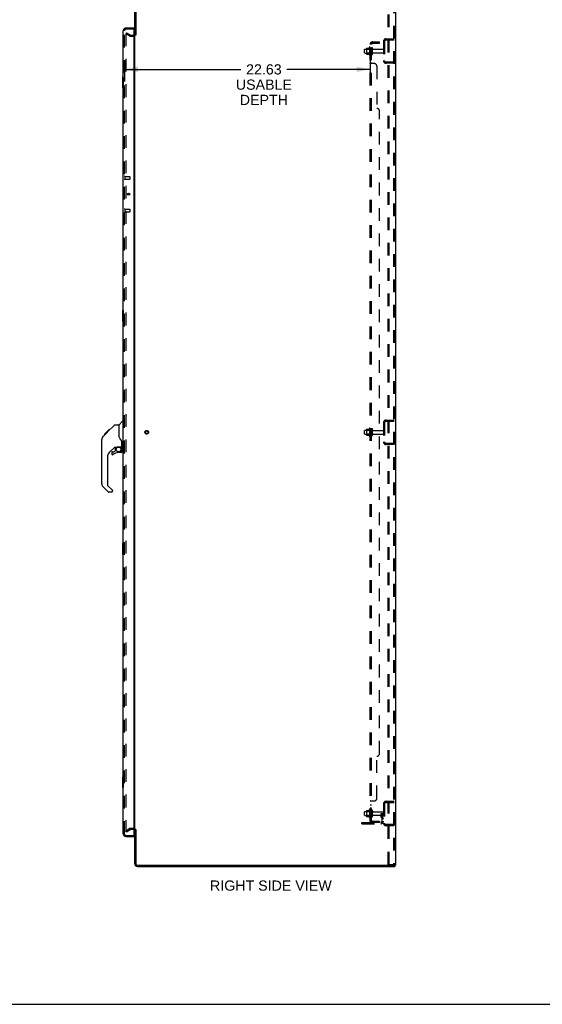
# Model space of a CAD drawing. Header units: inches. Extents: x 0 to 212, y 0 to 138.
# Tile 96 of 100: x 107 to 156, y 0 to 91. Entities that reach past the tile are written whole.
import ezdxf

# ---------------------------------------------------------------- set-up
doc = ezdxf.new("R2010")
doc.units = ezdxf.units.IN
doc.header["$LTSCALE"] = 11.6875
doc.header["$MEASUREMENT"] = 0
doc.linetypes.add('HIDDEN', pattern=[0.2, 0.1, -0.1])
doc.layers.get('0').update_dxf_attribs({"linetype": 'CONTINUOUS'})
for name, color, linetype in [('DEFAULT_2', 8, 'HIDDEN'), ('DIMENSIONS', 7, 'CONTINUOUS'), ('DOOR_ASSEMBLY', 7, 'CONTINUOUS'), ('SUBPANEL', 7, 'CONTINUOUS')]:
    doc.layers.add(name, color=color, linetype=linetype)
doc.styles.get("Standard").update_dxf_attribs({"font": 'arial.ttf'})
doc.dimstyles.new('DIMSTYLE_1', dxfattribs={"dimtxt": 0.9375, "dimasz": 1.25, "dimexe": 0.09, "dimexo": 0.07, "dimgap": 0.0375, "dimtad": 0, "dimtih": 1, "dimtoh": 1, "dimzin": 4, "dimdsep": 46, "dimtxsty": 'Standard', "dimblk": '_FILLED', "dimblk1": '_FILLED', "dimblk2": '_FILLED', "dimcen": 0.09, "dimadec": 3, "dimazin": 1, "dimtfac": 1, "dimtdec": 3, "dimtofl": 0, "dimtmove": 0, "dimatfit": 3, "dimldrblk": '_FILLED', "dimfxl": 0, "dimtolj": 1, "dimtzin": 4, "dimarcsym": 0})

# ---------------------------------------------------------------- blocks, each defined once
blk = doc.blocks.new('_FILLED')
at = {"color": 0, "linetype": 'ByBlock'}
blk.add_solid([(0, 0), (-1, 0.2), (-1, -0.2)], dxfattribs=at)
blk = doc.blocks.new('*D2')
at = {"layer": 'DIMENSIONS', "color": 2, "linetype": 'Continuous'}
for p, q in [((117.022, 86.958), (117.022, 85.02)), ((139.647, 86.958), (139.647, 85.02)), ((117.022, 86.145), (127.761, 86.145)), ((139.647, 86.145), (131.974, 86.145))]:
    blk.add_line(p, q, dxfattribs=at)
at = {"layer": 'DIMENSIONS', "color": 2, "linetype": 'Continuous', "xscale": 1.25, "yscale": 1.25, "zscale": 1.25, "rotation": 180}
blk.add_blockref('_FILLED', (117.022, 86.145), dxfattribs=at)
at = {"layer": 'DIMENSIONS', "color": 2, "linetype": 'Continuous', "xscale": 1.25, "yscale": 1.25, "zscale": 1.25}
blk.add_blockref('_FILLED', (139.647, 86.145), dxfattribs=at)
at = {"layer": 'DIMENSIONS', "color": 2, "linetype": 'Continuous', "insert": (129.868, 86.614), "char_height": 0.9375, "width": 5.15799, "attachment_point": 2, "line_spacing_factor": 0.9}
blk.add_mtext('22.63\\PUSABLE\\PDEPTH', dxfattribs=at)

msp = doc.modelspace()

# ---------------------------------------------------------------- linework, layer by layer
at = {"color": 3, "linetype": 'Continuous'}
for p, q in [((141.976, 92.604), (141.976, 12.812)), ((117.976, 89.312), (117.976, 92.461)), ((118.08, 92.461), (118.08, 89.301)), ((117.976, 16.156), (117.976, 89.26)), ((117.976, 12.954), (117.976, 16.104)), ((118.08, 16.115), (118.08, 12.954)), ((118.222, 12.812), (141.886, 12.812)), ((118.222, 12.708), (141.924, 12.708)), ((141.976, 12.812), (141.92, 12.812))]:
    msp.add_line(p, q, dxfattribs=at)
at = {"color": 7, "linetype": 'Continuous'}
for p, q in [((118.08, 89.312), (117.976, 89.312)), ((118.08, 16.104), (117.976, 16.104)), ((141.886, 12.812), (141.92, 12.812)), ((141.924, 12.812), (141.924, 12.708)), ((0, 0), (212.5, 0))]:
    msp.add_line(p, q, dxfattribs=at)
at = {"color": 3, "linetype": 'Continuous'}
for centre, radius, start, end in [((117.833, 89.454), 0.142, 296.47035, 360), ((117.833, 15.961), 0.142, 0, 63.52965), ((118.222, 12.954), 0.246, 180, 270), ((118.222, 12.954), 0.142, 180, 270)]:
    msp.add_arc(centre, radius, start, end, dxfattribs=at)
at = {"layer": 'DEFAULT_2', "color": 8, "linetype": 'HIDDEN'}
for p, q in [((141.296, 12.895), (141.296, 92.52)), ((141.4, 12.895), (141.4, 92.52)), ((141.798, 92.49), (141.798, 12.925)), ((141.872, 92.49), (141.872, 12.925)), ((117.215, 89.512), (117.163, 89.422)), ((117.163, 89.442), (117.163, 15.973)), ((117.503, 89.226), (117.163, 89.422)), ((117.215, 89.512), (117.555, 89.316)), ((117.571, 89.312), (117.833, 89.312)), ((117.571, 89.208), (117.833, 89.208)), ((141.118, 88.958), (141.872, 88.958)), ((141.199, 88.958), (141.199, 88.854)), ((139.177, 88.02), (139.772, 88.02)), ((139.311, 88.089), (139.311, 87.577)), ((139.331, 88.016), (139.311, 88.036)), ((139.321, 88.11), (139.549, 88.11)), ((139.331, 88.016), (139.331, 87.649)), ((139.627, 88.016), (139.331, 88.016)), ((139.577, 88.189), (139.577, 87.477)), ((139.627, 88.016), (139.647, 88.036)), ((139.627, 88.016), (139.627, 87.649)), ((139.647, 88.167), (139.647, 87.499)), ((139.772, 87.575), (139.772, 88.09)), ((139.882, 87.575), (139.882, 88.09)), ((140.872, 88.711), (140.872, 86.954)), ((140.976, 88.711), (140.976, 86.954)), ((141.118, 88.854), (141.872, 88.854)), ((139.147, 87.675), (139.147, 87.99)), ((139.177, 87.645), (139.772, 87.645)), ((139.331, 87.649), (139.311, 87.629)), ((139.321, 87.555), (139.549, 87.555)), ((139.627, 87.649), (139.331, 87.649)), ((139.627, 87.649), (139.647, 87.629)), ((139.944, 87.998), (140.842, 87.998)), ((139.944, 87.668), (140.842, 87.668)), ((141.872, 86.812), (141.118, 86.812)), ((141.872, 86.708), (141.118, 86.708)), ((141.199, 86.812), (141.199, 86.708)), ((140.872, 53.586), (140.872, 51.829)), ((140.976, 53.586), (140.976, 51.829)), ((141.118, 53.833), (141.872, 53.833)), ((141.118, 53.729), (141.872, 53.729)), ((141.199, 53.833), (141.199, 53.729)), ((139.147, 52.55), (139.147, 52.865)), ((139.177, 52.895), (139.772, 52.895)), ((139.311, 52.964), (139.311, 52.452)), ((139.331, 52.891), (139.311, 52.911)), ((139.321, 52.985), (139.549, 52.985)), ((139.627, 52.891), (139.331, 52.891)), ((139.331, 52.891), (139.331, 52.524)), ((139.577, 53.064), (139.577, 52.352)), ((139.627, 52.891), (139.647, 52.911)), ((139.627, 52.891), (139.627, 52.524)), ((139.647, 53.042), (139.647, 52.374)), ((139.772, 52.45), (139.772, 52.965)), ((139.882, 52.45), (139.882, 52.965)), ((139.944, 52.873), (140.842, 52.873)), ((139.177, 52.52), (139.772, 52.52)), ((139.331, 52.524), (139.311, 52.504)), ((139.321, 52.43), (139.549, 52.43)), ((139.627, 52.524), (139.331, 52.524)), ((139.627, 52.524), (139.647, 52.504)), ((139.944, 52.543), (140.842, 52.543)), ((141.872, 51.687), (141.118, 51.687)), ((141.872, 51.583), (141.118, 51.583)), ((141.199, 51.687), (141.199, 51.583)), ((140.872, 18.461), (140.872, 16.704)), ((140.976, 18.461), (140.976, 16.704)), ((141.118, 18.708), (141.872, 18.708)), ((141.118, 18.604), (141.872, 18.604)), ((141.199, 18.708), (141.199, 18.604)), ((139.147, 17.425), (139.147, 17.74)), ((139.177, 17.77), (139.772, 17.77)), ((139.177, 17.395), (139.772, 17.395)), ((139.311, 17.839), (139.311, 17.327)), ((139.331, 17.766), (139.311, 17.786)), ((139.331, 17.399), (139.311, 17.379)), ((139.321, 17.86), (139.549, 17.86)), ((139.321, 17.305), (139.549, 17.305)), ((139.627, 17.766), (139.331, 17.766)), ((139.331, 17.766), (139.331, 17.399)), ((139.627, 17.399), (139.331, 17.399)), ((139.577, 17.939), (139.577, 17.227)), ((139.627, 17.766), (139.647, 17.786)), ((139.627, 17.766), (139.627, 17.399)), ((139.627, 17.399), (139.647, 17.379)), ((139.647, 17.917), (139.647, 17.249)), ((139.772, 17.325), (139.772, 17.84)), ((139.882, 17.325), (139.882, 17.84)), ((139.944, 17.748), (140.842, 17.748)), ((139.944, 17.418), (140.842, 17.418)), ((140.678, 17.583), (140.768, 17.583)), ((140.678, 17.242), (140.678, 17.583)), ((140.782, 17.408), (140.678, 17.408)), ((140.768, 17.583), (140.872, 17.583)), ((140.768, 16.882), (140.768, 17.583)), ((140.782, 17.242), (140.782, 17.583)), ((140.872, 17.583), (140.833, 17.583)), ((138.872, 16.739), (140.625, 16.739)), ((138.872, 16.635), (138.872, 16.739)), ((138.872, 16.635), (140.625, 16.635)), ((139.119, 16.635), (139.119, 16.739)), ((139.375, 16.635), (139.375, 16.739)), ((140.699, 17.176), (140.748, 17.108)), ((140.784, 17.237), (140.833, 17.169)), ((141.872, 16.562), (141.118, 16.562)), ((141.872, 16.458), (141.118, 16.458)), ((141.199, 16.562), (141.199, 16.458)), ((117.163, 15.993), (117.503, 16.19)), ((117.215, 15.903), (117.163, 15.993)), ((117.215, 15.903), (117.555, 16.1)), ((117.833, 16.208), (117.571, 16.208)), ((117.833, 16.104), (117.571, 16.104)), ((141.296, 12.895), (141.777, 12.895)), ((141.777, 12.895), (141.851, 12.895))]:
    msp.add_line(p, q, dxfattribs=at)
for points in [[(117.181, 89.462), (117.179, 89.462), (117.177, 89.462), (117.175, 89.461), (117.173, 89.46), (117.171, 89.459), (117.17, 89.458), (117.168, 89.457), (117.167, 89.455), (117.166, 89.453), (117.165, 89.451), (117.164, 89.449), (117.164, 89.447), (117.163, 89.445), (117.163, 89.442)], [(117.188, 89.46), (117.186, 89.461), (117.185, 89.462), (117.183, 89.462), (117.181, 89.462), (117.181, 89.462)], [(117.163, 15.973), (117.163, 15.971), (117.164, 15.969), (117.164, 15.967)], [(117.181, 15.953), (117.179, 15.954), (117.177, 15.954), (117.175, 15.955), (117.173, 15.955), (117.171, 15.956), (117.17, 15.958), (117.168, 15.959), (117.167, 15.961), (117.166, 15.963), (117.165, 15.965), (117.164, 15.967)], [(117.188, 15.956), (117.186, 15.955), (117.185, 15.954), (117.183, 15.954), (117.181, 15.953), (117.181, 15.953)], [(141.798, 12.925), (141.797, 12.917), (141.795, 12.91), (141.792, 12.904), (141.788, 12.899), (141.783, 12.897), (141.777, 12.895)], [(141.872, 12.925), (141.871, 12.917), (141.869, 12.91), (141.865, 12.904), (141.861, 12.899), (141.856, 12.897), (141.851, 12.895)]]:
    msp.add_lwpolyline(points, dxfattribs=at)
for radius in [0.164, 0.124]:
    msp.add_circle((119.08, 52.708), radius, dxfattribs=at)
for centre, radius, start, end in [((117.571, 89.345), 0.137, 240, 270), ((117.571, 89.345), 0.033, 240, 270), ((117.833, 89.454), 0.246, 270, 360), ((117.833, 89.454), 0.142, 270, 296.47035), ((141.118, 88.711), 0.246, 90, 180), ((139.177, 87.99), 0.03, 90, 180.00001), ((139.321, 88.1), 0.01, 90, 174.80617), ((139.452, 88.089), 0.141, 174.79195, 180), ((139.53, 88.12), 0.01, 270, 336.03207), ((140.177, 87.833), 0.698, 149.33687, 156.03207), ((139.608, 88.167), 0.0384, 0, 145.55034), ((139.827, 88.09), 0.055, 360, 180), ((139.944, 88.06), 0.0625, 180, 270), ((141.118, 88.711), 0.142, 90, 180), ((139.177, 87.675), 0.03, 179.99999, 270), ((139.452, 87.577), 0.141, 180, 185.20805), ((139.321, 87.565), 0.01, 185.19383, 270), ((139.53, 87.545), 0.01, 23.96793, 90), ((140.177, 87.833), 0.698, 203.96793, 210.66313), ((139.608, 87.499), 0.0384, 214.44966, 360), ((139.827, 87.575), 0.055, 180, 0), ((139.944, 87.605), 0.0625, 90, 180), ((140.842, 87.968), 0.03, 360, 90), ((140.842, 87.698), 0.03, 270, 0), ((141.118, 86.954), 0.246, 180, 270), ((141.118, 86.954), 0.142, 180, 270), ((141.118, 53.586), 0.246, 90, 180), ((141.118, 53.586), 0.142, 90, 180), ((139.177, 52.865), 0.03, 90, 180.00001), ((139.321, 52.975), 0.01, 90, 174.80617), ((139.452, 52.964), 0.141, 174.79195, 180), ((139.53, 52.995), 0.01, 270, 336.03207), ((140.177, 52.708), 0.698, 149.33687, 156.03207), ((139.608, 53.042), 0.0384, 0, 145.55034), ((139.827, 52.965), 0.055, 360, 180), ((139.944, 52.935), 0.0625, 180, 270), ((140.842, 52.843), 0.03, 360, 90), ((139.177, 52.55), 0.03, 179.99999, 270), ((139.452, 52.452), 0.141, 180, 185.20805), ((139.321, 52.44), 0.01, 185.19383, 270), ((139.53, 52.42), 0.01, 23.96793, 90), ((140.177, 52.708), 0.698, 203.96793, 210.66313), ((139.608, 52.374), 0.0384, 214.44966, 360), ((139.827, 52.45), 0.055, 180, 0), ((139.944, 52.48), 0.0625, 90, 180), ((140.842, 52.573), 0.03, 270, 0), ((141.118, 51.829), 0.246, 180, 270), ((141.118, 51.829), 0.142, 180, 270), ((141.118, 18.461), 0.246, 90, 180), ((141.118, 18.461), 0.142, 90, 180), ((139.177, 17.74), 0.03, 90, 180.00001), ((139.177, 17.425), 0.03, 179.99999, 270), ((139.321, 17.85), 0.01, 90, 174.80617), ((139.452, 17.839), 0.141, 174.79195, 180), ((139.452, 17.327), 0.141, 180, 185.20805), ((139.321, 17.315), 0.01, 185.19383, 270), ((139.53, 17.87), 0.01, 270, 336.03207), ((139.53, 17.295), 0.01, 23.96793, 90), ((140.177, 17.583), 0.698, 149.33687, 156.03207), ((140.177, 17.583), 0.698, 203.96793, 210.66313), ((139.608, 17.917), 0.0384, 0, 145.55034), ((139.608, 17.249), 0.0384, 214.44966, 360), ((139.827, 17.84), 0.055, 360, 180), ((139.827, 17.325), 0.055, 180, 0), ((139.944, 17.81), 0.0625, 180, 270), ((139.944, 17.355), 0.0625, 90, 180), ((140.792, 17.242), 0.114, 180, 215.75389), ((140.792, 17.242), 0.01, 180, 215.75389), ((140.842, 17.718), 0.03, 360, 90), ((140.842, 17.448), 0.03, 270, 0), ((140.625, 16.882), 0.246, 270, 360), ((140.625, 16.882), 0.142, 270, 360), ((140.664, 17.047), 0.104, 0, 35.75389), ((140.664, 17.047), 0.208, 0, 35.75389), ((141.118, 16.704), 0.246, 180, 270), ((141.118, 16.704), 0.142, 180, 270), ((117.571, 16.071), 0.137, 90, 120), ((117.571, 16.071), 0.033, 90, 120), ((117.833, 15.961), 0.246, 0, 90), ((117.833, 15.961), 0.142, 63.52965, 90)]:
    msp.add_arc(centre, radius, start, end, dxfattribs=at)
at = {"layer": 'DOOR_ASSEMBLY', "color": 3, "linetype": 'Continuous'}
for p, q in [((117.164, 89.958), (117.897, 89.958)), ((117.897, 89.834), (117.897, 15.582)), ((116.918, 15.704), (116.918, 89.711)), ((117.164, 15.458), (117.897, 15.458))]:
    msp.add_line(p, q, dxfattribs=at)
at = {"layer": 'DOOR_ASSEMBLY', "color": 8, "linetype": 'HIDDEN'}
for p, q in [((117.877, 89.854), (117.164, 89.854)), ((117.022, 15.704), (117.022, 89.711)), ((117.065, 76.287), (117.065, 76.003)), ((117.065, 76.269), (117.512, 76.269)), ((117.522, 76.259), (117.522, 76.031)), ((117.065, 76.021), (117.512, 76.021)), ((117.065, 73.287), (117.065, 73.003)), ((117.065, 73.269), (117.512, 73.269)), ((117.065, 73.021), (117.512, 73.021)), ((117.522, 73.259), (117.522, 73.031)), ((117.164, 15.562), (117.877, 15.562))]:
    msp.add_line(p, q, dxfattribs=at)
at = {"layer": 'DOOR_ASSEMBLY', "color": 7, "linetype": 'Continuous'}
for p, q in [((117.897, 89.854), (117.877, 89.854)), ((117.897, 89.854), (117.897, 89.958)), ((116.858, 85.443), (116.858, 84.473)), ((116.918, 85.458), (116.873, 85.458)), ((116.904, 85.358), (116.904, 84.558)), ((116.873, 84.458), (116.918, 84.458)), ((117.342, 74.7), (117.342, 74.59)), ((116.858, 63.943), (116.858, 62.973)), ((116.918, 63.958), (116.873, 63.958)), ((116.904, 63.858), (116.904, 63.058)), ((116.873, 62.958), (116.918, 62.958)), ((116.53, 53.403), (116.827, 53.7)), ((116.918, 53.712), (116.855, 53.712)), ((115.175, 52.508), (115.584, 52.917)), ((115.342, 52.609), (115.475, 52.742)), ((115.342, 52.675), (115.409, 52.675)), ((115.369, 52.636), (115.343, 52.609)), ((115.491, 52.758), (115.424, 52.758)), ((115.483, 52.75), (115.447, 52.714)), ((115.483, 52.75), (116.107, 53.374)), ((115.501, 52.834), (115.567, 52.834)), ((115.584, 52.917), (115.586, 52.919)), ((115.584, 52.918), (115.651, 52.918)), ((115.651, 52.917), (115.584, 52.917)), ((115.586, 52.919), (115.653, 52.919)), ((116.163, 53.397), (116.524, 53.397)), ((116.524, 53.397), (116.524, 52.293)), ((114.949, 47.95), (114.949, 52.053)), ((115.064, 52.33), (115.343, 52.609)), ((115.17, 52.504), (115.173, 52.507)), ((115.17, 52.504), (115.237, 52.504)), ((115.173, 52.507), (115.24, 52.507)), ((115.175, 52.508), (115.241, 52.508)), ((115.322, 52.589), (115.256, 52.589)), ((116.543, 52.301), (116.524, 52.355)), ((116.572, 52.236), (116.543, 52.301)), ((116.8, 51.369), (116.8, 51.776)), ((116.135, 51.335), (115.634, 50.834)), ((115.855, 50.836), (115.855, 50.717)), ((115.933, 50.915), (116.086, 50.915)), ((116.094, 50.918), (116.166, 50.99)), ((116.17, 51.325), (116.17, 50.998)), ((116.212, 51.33), (116.3, 51.33)), ((116.485, 51.371), (116.78, 51.371)), ((116.721, 50.836), (116.485, 50.836)), ((116.662, 51.371), (116.742, 51.292)), ((116.734, 51.284), (116.728, 51.278)), ((116.78, 51.152), (116.8, 51.152)), ((116.8, 50.915), (116.8, 51.152)), ((116.839, 51.33), (116.918, 51.33)), ((115.461, 50.416), (115.461, 47.864)), ((115.517, 47.219), (115.065, 47.671)), ((115.484, 47.809), (115.92, 47.373)), ((115.855, 47.196), (115.572, 47.196)), ((115.933, 47.34), (115.933, 47.275)), ((116.858, 42.443), (116.858, 41.473)), ((116.918, 42.458), (116.873, 42.458)), ((116.904, 42.358), (116.904, 41.558)), ((116.873, 41.458), (116.918, 41.458)), ((116.858, 20.943), (116.858, 19.973)), ((116.918, 20.958), (116.873, 20.958)), ((116.904, 20.858), (116.904, 20.058)), ((116.873, 19.958), (116.918, 19.958)), ((117.877, 15.562), (117.897, 15.562)), ((117.897, 15.562), (117.897, 15.458))]:
    msp.add_line(p, q, dxfattribs=at)
for points in [[(116.903, 85.394), (116.903, 85.388), (116.904, 85.383), (116.904, 85.377), (116.904, 85.37), (116.904, 85.364), (116.904, 85.358)], [(116.904, 84.558), (116.904, 84.552), (116.904, 84.545), (116.904, 84.539), (116.904, 84.533), (116.903, 84.527), (116.903, 84.522)], [(116.903, 63.894), (116.903, 63.888), (116.904, 63.883), (116.904, 63.877), (116.904, 63.87), (116.904, 63.864), (116.904, 63.858)], [(116.904, 63.058), (116.904, 63.052), (116.904, 63.045), (116.904, 63.039), (116.904, 63.033), (116.903, 63.027), (116.903, 63.022)], [(115.447, 52.714), (115.425, 52.692), (115.404, 52.67), (115.369, 52.636)], [(116.107, 53.374), (116.115, 53.381), (116.123, 53.386), (116.133, 53.391), (116.142, 53.394), (116.153, 53.396), (116.163, 53.397)], [(115.064, 52.33), (115.044, 52.309), (115.019, 52.276), (114.997, 52.241), (114.979, 52.204), (114.966, 52.165), (114.956, 52.124), (114.95, 52.083), (114.949, 52.053)], [(116.746, 51.947), (116.696, 52.02), (116.647, 52.098), (116.606, 52.169), (116.572, 52.236)], [(116.8, 51.776), (116.799, 51.8), (116.794, 51.834), (116.785, 51.868), (116.773, 51.9), (116.758, 51.929), (116.746, 51.947)], [(116.3, 51.33), (116.301, 51.33), (116.309, 51.331), (116.317, 51.333), (116.327, 51.336), (116.339, 51.34), (116.352, 51.345), (116.367, 51.35), (116.384, 51.355), (116.401, 51.36), (116.419, 51.365), (116.438, 51.368), (116.458, 51.37), (116.476, 51.371), (116.485, 51.371)], [(116.78, 51.152), (116.779, 51.166), (116.777, 51.18), (116.775, 51.194), (116.771, 51.207), (116.766, 51.22), (116.76, 51.233), (116.753, 51.245), (116.746, 51.256), (116.737, 51.267), (116.728, 51.278)], [(116.742, 51.292), (116.742, 51.291), (116.741, 51.291), (116.74, 51.29), (116.739, 51.289), (116.738, 51.288), (116.734, 51.284)], [(116.903, 42.394), (116.903, 42.388), (116.904, 42.383), (116.904, 42.377), (116.904, 42.37), (116.904, 42.364), (116.904, 42.358)], [(116.904, 41.558), (116.904, 41.552), (116.904, 41.545), (116.904, 41.539), (116.904, 41.533), (116.903, 41.527), (116.903, 41.522)], [(116.903, 20.894), (116.903, 20.888), (116.904, 20.883), (116.904, 20.877), (116.904, 20.87), (116.904, 20.864), (116.904, 20.858)], [(116.904, 20.058), (116.904, 20.052), (116.904, 20.045), (116.904, 20.039), (116.904, 20.033), (116.903, 20.027), (116.903, 20.022)]]:
    msp.add_lwpolyline(points, dxfattribs=at)
at = {"layer": 'DOOR_ASSEMBLY', "color": 3, "linetype": 'Continuous'}
msp.add_circle((117.418, 74.645), 0.0938, dxfattribs=at)
at = {"layer": 'DOOR_ASSEMBLY', "color": 7, "linetype": 'Continuous'}
msp.add_circle((116.485, 51.131), 0.217, dxfattribs=at)
at = {"layer": 'DOOR_ASSEMBLY', "color": 3, "linetype": 'Continuous'}
for centre, radius, start, end in [((117.164, 89.711), 0.246, 90, 180), ((117.877, 89.834), 0.02, 0, 90), ((117.164, 15.704), 0.246, 180, 270), ((117.877, 15.582), 0.02, 270, 360)]:
    msp.add_arc(centre, radius, start, end, dxfattribs=at)
at = {"layer": 'DOOR_ASSEMBLY', "color": 8, "linetype": 'HIDDEN'}
for centre, radius, start, end in [((117.164, 89.711), 0.142, 90, 180), ((117.043, 76.287), 0.0215, 0, 180), ((117.512, 76.259), 0.01, 0, 90), ((117.043, 76.003), 0.0215, 180, 360), ((117.512, 76.031), 0.01, 270, 360), ((117.043, 73.287), 0.0215, 0, 180), ((117.043, 73.003), 0.0215, 180, 360), ((117.512, 73.259), 0.01, 0, 90), ((117.512, 73.031), 0.01, 270, 360), ((117.164, 15.704), 0.142, 180, 270)]:
    msp.add_arc(centre, radius, start, end, dxfattribs=at)
at = {"layer": 'DOOR_ASSEMBLY', "color": 7, "linetype": 'Continuous'}
for centre, radius, start, end in [((117.082, 89.568), 0.26, 87.3798, 90), ((116.873, 85.443), 0.015, 90, 180), ((116.903, 85.443), 0.015, 0, 90), ((116.873, 84.473), 0.015, 180, 270), ((116.903, 84.473), 0.015, 270, 360), ((116.873, 63.943), 0.015, 90, 180), ((116.903, 63.943), 0.015, 0, 90), ((116.873, 62.973), 0.015, 180, 270), ((116.903, 62.973), 0.015, 270, 360), ((116.855, 53.672), 0.0394, 90, 135), ((116.544, 53.389), 0.0197, 135, 180), ((115.382, 52.036), 0.433, 137.27268, 137.76144), ((116.052, 50.416), 0.591, 135, 180), ((115.933, 50.836), 0.0787, 90, 180), ((116.485, 50.049), 0.787, 90, 129.5212), ((116.212, 51.133), 0.197, 90, 135), ((116.086, 50.927), 0.0118, 270, 315), ((116.158, 50.998), 0.0118, 315, 360), ((116.721, 50.915), 0.0787, 270, 360), ((116.603, 51.152), 0.197, 0, 45), ((116.78, 51.391), 0.0197, 270, 360), ((116.839, 51.369), 0.0394, 180, 270), ((115.933, 50.717), 0.0787, 180, 309.5212), ((115.343, 47.95), 0.394, 180, 225), ((115.54, 47.864), 0.0787, 180, 225), ((115.572, 47.275), 0.0787, 225, 270), ((115.855, 47.275), 0.0787, 270, 360), ((115.886, 47.34), 0.0472, 0, 45), ((116.873, 42.443), 0.015, 90, 180), ((116.903, 42.443), 0.015, 0, 90), ((116.873, 41.473), 0.015, 180, 270), ((116.903, 41.473), 0.015, 270, 360), ((116.873, 20.943), 0.015, 90, 180), ((116.903, 20.943), 0.015, 0, 90), ((116.873, 19.973), 0.015, 180, 270), ((116.903, 19.973), 0.015, 270, 360)]:
    msp.add_arc(centre, radius, start, end, dxfattribs=at)
at = {"layer": 'SUBPANEL', "color": 8, "linetype": 'HIDDEN'}
for p, q in [((139.647, 16.864), (139.647, 88.552)), ((139.772, 88.552), (139.647, 88.552)), ((139.772, 88.083), (139.647, 88.083)), ((139.701, 88.59), (139.797, 88.511)), ((139.772, 16.864), (139.772, 88.552)), ((139.884, 88.677), (140.522, 88.677)), ((139.884, 88.552), (140.522, 88.552)), ((140.272, 88.552), (140.272, 88.677)), ((140.522, 88.552), (140.522, 88.677)), ((139.772, 87.583), (139.647, 87.583)), ((139.772, 87.355), (139.647, 87.355)), ((139.772, 87.074), (139.647, 87.074)), ((139.647, 86.711), (139.647, 86.712)), ((139.772, 86.712), (139.647, 86.712)), ((140.022, 86.677), (139.701, 86.677)), ((140.272, 86.427), (140.272, 82.552)), ((140.522, 23.114), (140.522, 82.302)), ((139.772, 52.958), (139.647, 52.958)), ((139.772, 52.458), (139.647, 52.458)), ((140.272, 18.989), (140.272, 22.864)), ((139.772, 18.704), (139.647, 18.704)), ((139.772, 18.342), (139.647, 18.342)), ((139.701, 18.739), (140.022, 18.739)), ((139.772, 18.705), (139.772, 18.704)), ((139.772, 18.061), (139.647, 18.061)), ((139.772, 17.833), (139.647, 17.833)), ((139.772, 17.333), (139.647, 17.333)), ((139.772, 16.864), (139.647, 16.864)), ((139.701, 16.826), (139.797, 16.905)), ((139.884, 16.864), (140.522, 16.864)), ((140.522, 16.739), (139.884, 16.739)), ((140.272, 16.864), (140.272, 16.739)), ((140.522, 16.864), (140.522, 16.739))]:
    msp.add_line(p, q, dxfattribs=at)
for points in [[(139.669, 88.572), (139.666, 88.57), (139.663, 88.569), (139.66, 88.567), (139.657, 88.566), (139.654, 88.564), (139.652, 88.562), (139.65, 88.56), (139.649, 88.558), (139.648, 88.557), (139.647, 88.555), (139.647, 88.553), (139.647, 88.552)], [(139.701, 88.59), (139.699, 88.588), (139.696, 88.586), (139.694, 88.584), (139.69, 88.582), (139.687, 88.58), (139.684, 88.578), (139.68, 88.577), (139.676, 88.575), (139.669, 88.572)], [(139.715, 88.552), (139.714, 88.552), (139.714, 88.552), (139.713, 88.552), (139.713, 88.552), (139.712, 88.552), (139.712, 88.552), (139.712, 88.552)], [(139.712, 88.552), (139.712, 88.552), (139.712, 88.552), (139.712, 88.552), (139.712, 88.552), (139.713, 88.552), (139.713, 88.552), (139.713, 88.552), (139.714, 88.552), (139.714, 88.551), (139.715, 88.551), (139.716, 88.551), (139.716, 88.551), (139.717, 88.551), (139.718, 88.551), (139.718, 88.551), (139.719, 88.551), (139.72, 88.551), (139.72, 88.55), (139.721, 88.55), (139.722, 88.55), (139.723, 88.55), (139.723, 88.55), (139.724, 88.55), (139.725, 88.549), (139.726, 88.549), (139.726, 88.549), (139.727, 88.549), (139.728, 88.549), (139.729, 88.548), (139.729, 88.548), (139.73, 88.548), (139.731, 88.548), (139.732, 88.547), (139.733, 88.547), (139.734, 88.547), (139.734, 88.547), (139.735, 88.546), (139.736, 88.546), (139.737, 88.546), (139.738, 88.546), (139.739, 88.545), (139.74, 88.545), (139.741, 88.545), (139.742, 88.544), (139.743, 88.544), (139.744, 88.544), (139.744, 88.543), (139.745, 88.543), (139.746, 88.543), (139.747, 88.542), (139.748, 88.542), (139.749, 88.542), (139.75, 88.541), (139.752, 88.541), (139.753, 88.54), (139.754, 88.54), (139.755, 88.539), (139.755, 88.539), (139.756, 88.539), (139.757, 88.538), (139.758, 88.538), (139.759, 88.537), (139.76, 88.537), (139.761, 88.537), (139.762, 88.536), (139.763, 88.536), (139.763, 88.535), (139.764, 88.535), (139.765, 88.535), (139.766, 88.534), (139.766, 88.534), (139.767, 88.534), (139.768, 88.533), (139.769, 88.533), (139.769, 88.532), (139.77, 88.532), (139.771, 88.532), (139.771, 88.531), (139.772, 88.531), (139.773, 88.531), (139.773, 88.53), (139.774, 88.53), (139.774, 88.53), (139.775, 88.529), (139.775, 88.529), (139.775, 88.529), (139.776, 88.529), (139.776, 88.529)], [(139.786, 88.528), (139.784, 88.53), (139.782, 88.532), (139.78, 88.535), (139.779, 88.537), (139.777, 88.539), (139.775, 88.542), (139.774, 88.544), (139.773, 88.546), (139.772, 88.548), (139.772, 88.55), (139.772, 88.552)], [(139.776, 88.529), (139.776, 88.529), (139.776, 88.529), (139.776, 88.529), (139.775, 88.529), (139.775, 88.529), (139.775, 88.529), (139.774, 88.53), (139.774, 88.53), (139.774, 88.53), (139.773, 88.531), (139.773, 88.531), (139.772, 88.531)], [(139.797, 88.511), (139.798, 88.511), (139.798, 88.512), (139.798, 88.513), (139.797, 88.514), (139.797, 88.515), (139.796, 88.516), (139.795, 88.518), (139.794, 88.519), (139.793, 88.521), (139.791, 88.522), (139.79, 88.524), (139.786, 88.528)], [(139.663, 86.695), (139.66, 86.697), (139.657, 86.698), (139.654, 86.7), (139.652, 86.702), (139.65, 86.704), (139.649, 86.706), (139.648, 86.707), (139.647, 86.709), (139.647, 86.711), (139.647, 86.712)], [(139.649, 86.706), (139.648, 86.707), (139.647, 86.709)], [(139.657, 86.698), (139.654, 86.7), (139.652, 86.702), (139.65, 86.704)], [(139.669, 86.692), (139.666, 86.694), (139.663, 86.695)], [(139.68, 86.688), (139.673, 86.691), (139.669, 86.692)], [(139.701, 86.677), (139.699, 86.678), (139.696, 86.68), (139.694, 86.681), (139.69, 86.683), (139.687, 86.685), (139.684, 86.686), (139.68, 86.688)], [(139.701, 86.677), (139.699, 86.678), (139.696, 86.68), (139.694, 86.681)], [(139.775, 86.705), (139.774, 86.706), (139.773, 86.708), (139.772, 86.709), (139.772, 86.711), (139.772, 86.712)], [(139.779, 86.702), (139.777, 86.703), (139.775, 86.705), (139.774, 86.706), (139.773, 86.708), (139.772, 86.709), (139.772, 86.711), (139.772, 86.712)], [(139.782, 86.699), (139.78, 86.7), (139.779, 86.702), (139.777, 86.703)], [(139.797, 86.677), (139.798, 86.678), (139.798, 86.68), (139.798, 86.682), (139.797, 86.683), (139.797, 86.685), (139.796, 86.687), (139.795, 86.688), (139.794, 86.69), (139.793, 86.691), (139.791, 86.692), (139.79, 86.694), (139.788, 86.695), (139.786, 86.696), (139.782, 86.699)], [(139.797, 86.677), (139.798, 86.678), (139.798, 86.68), (139.798, 86.682), (139.797, 86.683), (139.797, 86.685), (139.796, 86.687), (139.795, 86.688), (139.794, 86.69), (139.793, 86.691), (139.791, 86.692), (139.79, 86.694), (139.788, 86.695)], [(139.666, 18.722), (139.663, 18.721), (139.66, 18.719), (139.657, 18.717), (139.654, 18.716), (139.652, 18.714), (139.65, 18.712), (139.649, 18.71), (139.648, 18.708), (139.647, 18.707), (139.647, 18.705), (139.647, 18.704)], [(139.647, 18.707), (139.647, 18.705), (139.647, 18.704)], [(139.66, 18.719), (139.657, 18.717), (139.654, 18.716), (139.652, 18.714), (139.65, 18.712), (139.649, 18.71), (139.648, 18.708)], [(139.673, 18.725), (139.669, 18.724), (139.666, 18.722)], [(139.701, 18.739), (139.699, 18.738), (139.696, 18.736), (139.694, 18.734), (139.69, 18.733), (139.687, 18.731), (139.684, 18.73), (139.68, 18.728), (139.673, 18.725)], [(139.701, 18.739), (139.699, 18.738), (139.696, 18.736), (139.694, 18.734), (139.69, 18.733)], [(139.786, 18.719), (139.782, 18.717), (139.78, 18.715), (139.779, 18.714), (139.777, 18.713), (139.775, 18.711), (139.774, 18.71), (139.773, 18.708), (139.772, 18.707), (139.772, 18.705), (139.772, 18.704)], [(139.779, 18.714), (139.777, 18.713), (139.775, 18.711), (139.774, 18.71), (139.773, 18.708), (139.772, 18.707)], [(139.797, 18.739), (139.798, 18.737), (139.798, 18.736), (139.798, 18.734), (139.797, 18.732), (139.797, 18.731), (139.796, 18.729), (139.795, 18.728), (139.794, 18.726), (139.793, 18.725), (139.791, 18.723), (139.79, 18.722), (139.788, 18.721), (139.786, 18.719)], [(139.795, 18.728), (139.794, 18.726), (139.793, 18.725), (139.791, 18.723), (139.79, 18.722), (139.788, 18.721)], [(139.797, 18.739), (139.798, 18.737), (139.798, 18.736), (139.798, 18.734), (139.797, 18.732), (139.797, 18.731), (139.796, 18.729)], [(139.676, 16.841), (139.669, 16.844), (139.666, 16.845), (139.663, 16.847), (139.66, 16.849), (139.657, 16.85), (139.654, 16.852), (139.652, 16.854), (139.65, 16.856), (139.649, 16.857), (139.648, 16.859), (139.647, 16.861), (139.647, 16.863), (139.647, 16.864)], [(139.701, 16.826), (139.699, 16.828), (139.696, 16.83), (139.694, 16.832), (139.69, 16.834), (139.687, 16.836), (139.684, 16.838), (139.68, 16.839), (139.676, 16.841)], [(139.776, 16.887), (139.776, 16.887), (139.776, 16.887), (139.776, 16.887), (139.775, 16.887), (139.775, 16.887), (139.774, 16.886), (139.774, 16.886), (139.774, 16.886), (139.773, 16.885), (139.772, 16.885), (139.772, 16.885), (139.771, 16.884), (139.771, 16.884), (139.77, 16.884), (139.769, 16.883), (139.769, 16.883), (139.768, 16.883), (139.768, 16.882), (139.767, 16.882), (139.766, 16.882), (139.765, 16.881), (139.765, 16.881), (139.764, 16.881), (139.763, 16.88), (139.763, 16.88), (139.762, 16.88), (139.761, 16.879), (139.76, 16.879), (139.759, 16.879), (139.759, 16.878), (139.758, 16.878), (139.757, 16.877), (139.756, 16.877), (139.755, 16.877), (139.754, 16.876), (139.754, 16.876), (139.753, 16.876), (139.752, 16.875), (139.751, 16.875), (139.75, 16.875), (139.749, 16.874), (139.748, 16.874), (139.747, 16.873), (139.746, 16.873), (139.745, 16.873), (139.744, 16.872), (139.743, 16.872), (139.742, 16.872), (139.741, 16.871), (139.74, 16.871), (139.739, 16.87), (139.737, 16.87), (139.736, 16.87), (139.735, 16.869), (139.734, 16.869), (139.733, 16.869), (139.732, 16.868), (139.731, 16.868), (139.73, 16.868), (139.729, 16.868), (139.728, 16.867), (139.727, 16.867), (139.726, 16.867), (139.725, 16.866), (139.724, 16.866), (139.723, 16.866), (139.722, 16.866), (139.721, 16.866), (139.72, 16.865), (139.719, 16.865), (139.718, 16.865), (139.717, 16.865), (139.716, 16.865), (139.716, 16.865), (139.715, 16.864), (139.714, 16.864), (139.713, 16.864), (139.713, 16.864), (139.712, 16.864), (139.712, 16.864), (139.712, 16.864)], [(139.712, 16.864), (139.712, 16.864), (139.712, 16.864), (139.712, 16.864), (139.712, 16.864), (139.713, 16.864), (139.713, 16.864), (139.714, 16.864), (139.714, 16.864), (139.715, 16.864), (139.715, 16.864)], [(139.79, 16.892), (139.786, 16.888), (139.784, 16.886), (139.782, 16.884), (139.78, 16.881), (139.779, 16.879), (139.777, 16.877), (139.775, 16.874), (139.774, 16.872), (139.773, 16.87), (139.772, 16.868), (139.772, 16.866), (139.772, 16.864)], [(139.772, 16.884), (139.772, 16.884), (139.773, 16.885), (139.773, 16.885), (139.774, 16.886), (139.774, 16.886), (139.774, 16.886), (139.775, 16.887), (139.775, 16.887), (139.775, 16.887), (139.776, 16.887), (139.776, 16.887)], [(139.797, 16.905), (139.798, 16.904), (139.798, 16.904), (139.798, 16.903), (139.797, 16.902), (139.797, 16.901), (139.796, 16.9), (139.795, 16.898), (139.794, 16.897), (139.793, 16.895), (139.791, 16.893), (139.79, 16.892)]]:
    msp.add_lwpolyline(points, dxfattribs=at)
for centre, radius, start, end in [((139.884, 88.44), 0.237, 90, 180), ((139.884, 88.44), 0.112, 90, 180), ((140.022, 86.427), 0.25, 0, 90), ((140.272, 82.302), 0.25, 0, 90), ((140.272, 23.114), 0.25, 270, 360), ((140.022, 18.989), 0.25, 270, 360), ((139.884, 16.976), 0.237, 180, 270), ((139.884, 16.976), 0.112, 180, 270)]:
    msp.add_arc(centre, radius, start, end, dxfattribs=at)

# ---------------------------------------------------------------- texts
at = {"layer": 'DIMENSIONS', "color": 2, "linetype": 'Continuous', "insert": (130.509, 11.408), "char_height": 0.9375, "width": 11.1803, "attachment_point": 2, "line_spacing_factor": 0.9}
msp.add_mtext('RIGHT SIDE VIEW', dxfattribs=at)

# ---------------------------------------------------------------- dimensions: what is measured, and where the dimension line sits
at = {"layer": 'DIMENSIONS', "color": 2, "linetype": 'Continuous'}
dim = msp.add_linear_dim(base=(139.6467289, 86.145405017), p1=(117.0217289, 84.950405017), p2=(139.6467289, 84.950405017), text='<>\\PUSABLE\\PDEPTH', dimstyle='DIMSTYLE_1', dxfattribs=at)
dim.commit()
dim.dimension.update_dxf_attribs({"geometry": '*D2', "text_midpoint": (129.86766867, 84.739155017), "dimtype": 160})

doc.saveas('drawing.dxf')
